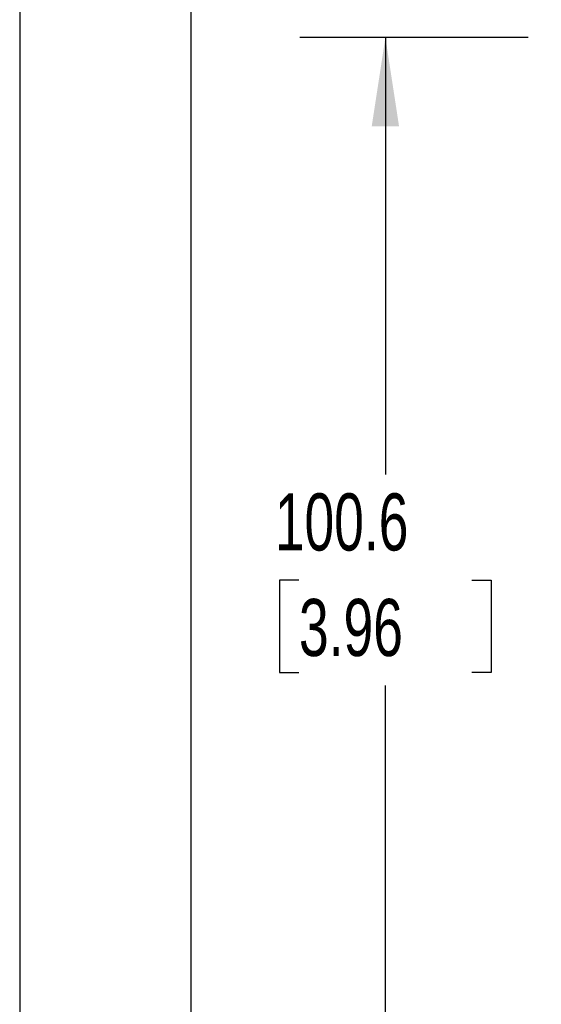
# Model space of a CAD drawing. Header units: millimetres. Extents: x 0 to 699, y 0 to 540.
# Tile 10 of 38: x 0 to 48, y 376 to 467. Entities that reach past the tile are written whole.
import ezdxf

# ---------------------------------------------------------------- set-up
doc = ezdxf.new("R2010")
doc.units = ezdxf.units.MM
doc.header["$LTSCALE"] = 2.5
doc.layers.add('DIMENSIONS', color=140, linetype='Continuous', lineweight=25)
doc.layers.add('TEXT', color=140, linetype='Continuous', lineweight=25)
doc.styles.add('SLDTEXTSTYLE0', font='TXT', dxfattribs={"width": 0.7})
doc.dimstyles.new('SLDDIMSTYLE0', dxfattribs={"dimtxt": 5.39502, "dimasz": 8.255, "dimexe": 0, "dimexo": 0.0625, "dimgap": 1.348755, "dimtad": 0, "dimtih": 1, "dimtoh": 1, "dimrnd": 1e-09, "dimzin": 12, "dimdsep": 46, "dimtxsty": 'SLDTEXTSTYLE0', "dimsah": 1, "dimcen": 0.09, "dimadec": 0, "dimazin": 3, "dimtfac": 1, "dimtofl": 0, "dimtmove": 0, "dimatfit": 3, "dimfxl": 0, "dimfrac": 2, "dimtolj": 1, "dimtzin": 12, "dimarcsym": 0})

# ---------------------------------------------------------------- blocks, each defined once
blk = doc.blocks.new('_D_8')
at = {"layer": 'DIMENSIONS'}
for p, q in [((47.175, 465.296), (25.993, 465.296)), ((33.931, 465.296), (33.931, 424.786)), ((25.915, 415.003), (24.103, 415.003)), ((24.103, 415.003), (24.103, 406.429)), ((41.946, 415.003), (43.758, 415.003)), ((43.758, 415.003), (43.758, 406.429)), ((24.103, 406.429), (25.915, 406.429)), ((43.758, 406.429), (41.946, 406.429)), ((33.931, 364.71), (33.931, 405.221)), ((41.631, 364.71), (25.993, 364.71))]:
    blk.add_line(p, q, dxfattribs=at)
for points in [[(33.931, 465.296), (32.661, 457.041), (35.201, 457.041)], [(33.931, 364.71), (35.201, 372.965), (32.661, 372.965)]]:
    blk.add_solid(points, dxfattribs=at)
at = {"layer": 'DIMENSIONS', "char_height": 5.2917, "attachment_point": 1, "style": 'SLDTEXTSTYLE0'}
for s, insert in [('100.6', (23.671, 423.033)), ('3.96', (25.915, 413.25))]:
    blk.add_mtext(s, dxfattribs=dict(at, insert=insert))

msp = doc.modelspace()

# ---------------------------------------------------------------- linework, layer by layer
at = {"color": 7, "linetype": 'Continuous'}
msp.add_line((0.006, 539.757), (0.006, 0.007), dxfattribs=at)
at = {"layer": 'TEXT'}
msp.add_line((15.875, 523.875), (15.875, 15.875), dxfattribs=at)

# ---------------------------------------------------------------- dimensions: what is measured, and where the dimension line sits
at = {"layer": 'DIMENSIONS'}
dim = msp.add_linear_dim(base=(33.931, 465.296), p1=(44.806, 364.71), p2=(50.35, 465.296), angle=90, dimstyle='SLDDIMSTYLE0', dxfattribs=at)
dim.commit()
dim.dimension.update_dxf_attribs({"geometry": '_D_8', "text_midpoint": (33.931, 415.003), "dimtype": 160})

doc.saveas('drawing.dxf')
